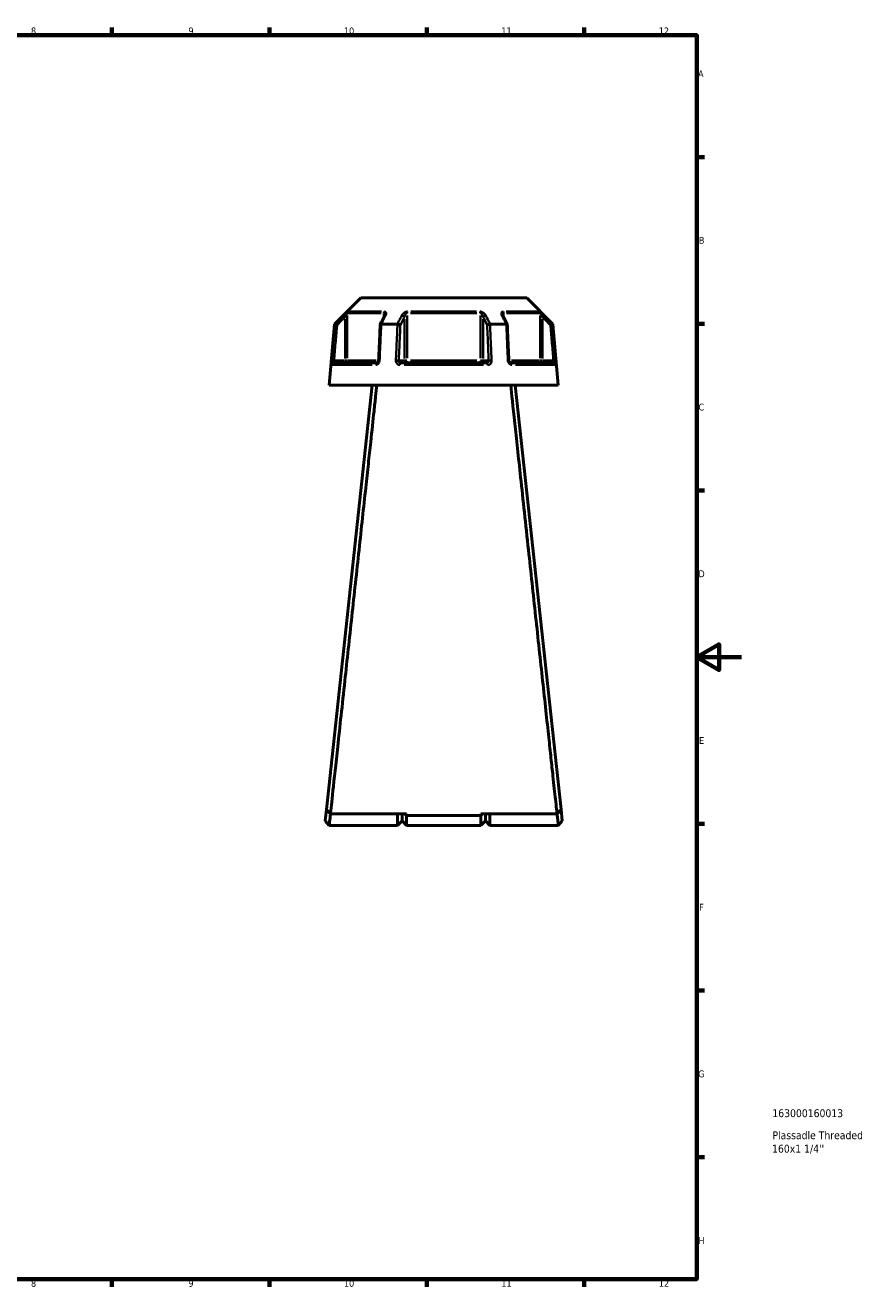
# Model space of a CAD drawing. Header units: millimetres. Extents: x 0 to 898, y 0 to 863.
# Tile 14 of 15: x 522 to 898, y 17 to 578. Entities that reach past the tile are written whole.
import ezdxf

# ---------------------------------------------------------------- set-up
doc = ezdxf.new("R2010")
doc.units = ezdxf.units.MM
for name, color, linetype, lineweight in [('Border (ANSI)', 7, 'Continuous', 70), ('Title (ISO)', 7, 'Continuous', 50), ('Visible (ANSI)', 7, 'Continuous', 50), ('Visible Narrow (ANSI)', 7, 'Continuous', 35)]:
    doc.layers.add(name, color=color, linetype=linetype, lineweight=lineweight)
doc.styles.add('Note Text (ANSI)', font='tahoma.ttf')
doc.styles.add('Note Text (ISO)', font='tahoma.ttf')

# ---------------------------------------------------------------- blocks, each defined once
blk = doc.blocks.new('Borders Default Border')
at = {"layer": 'Border (ANSI)'}
for p, q in [((560.67, 574), (560.67, 577.45)), ((630.75, 574), (630.75, 577.45)), ((700.83, 574), (700.83, 577.45)), ((770.92, 574), (770.92, 577.45)), ((821, 519.75), (824.45, 519.75)), ((821, 445.5), (824.45, 445.5)), ((821, 371.25), (824.45, 371.25)), ((821, 222.75), (824.45, 222.75)), ((821, 148.5), (824.45, 148.5)), ((821, 74.25), (824.45, 74.25)), ((560.67, 20), (560.67, 16.55)), ((630.75, 20), (630.75, 16.55)), ((700.83, 20), (700.83, 16.55)), ((770.92, 20), (770.92, 16.55))]:
    blk.add_line(p, q, dxfattribs=at)
at = {"layer": 'Border (ANSI)', "flags": 128}
for points in [[(20, 20), (20, 574), (821, 574), (821, 20), (20, 20)], [(841, 297), (821, 297), (831, 302.77), (831, 291.23), (821, 297)]]:
    blk.add_lwpolyline(points, dxfattribs=at)
at = {"layer": 'Border (ANSI)', "attachment_point": 7, "style": 'Note Text (ANSI)'}
for s, insert, char_height in [('8', (524.63, 574.33), 3.05), ('9', (594.7, 574.34), 3.05), ('10', (663.96, 574.34), 3.048), ('11', (734.04, 574.4), 3.048), ('12', (804.13, 574.4), 3.048), ('A', (821.63, 555.35), 3.05), ('B', (821.99, 481.1), 3.05), ('C', (821.8, 406.8), 3.05), ('D', (821.81, 332.6), 3.05), ('E', (822.05, 258.35), 3.05), ('F', (822.14, 184.1), 3.05), ('G', (821.66, 109.79), 3.05), ('H', (821.81, 35.6), 3.05), ('8', (524.63, 16.48), 3.05), ('9', (594.7, 16.49), 3.05), ('10', (663.96, 16.49), 3.048), ('11', (734.04, 16.55), 3.048), ('12', (804.13, 16.55), 3.048)]:
    blk.add_mtext(s, dxfattribs=dict(at, insert=insert, char_height=char_height))
blk = doc.blocks.new('Title Blocks ISO')
at = {"layer": 'Title (ISO)', "style": 'Note Text (ISO)'}
for tag, p in [('PART_NUMBER_001', (33.69, 72.11)), ('DESCRIPTION_001', (33.74, 62.29)), ('DESCRIPTION_002', (33.56, 56.3))]:
    blk.add_attdef(tag, p, '', height=3.5, dxfattribs=at)

msp = doc.modelspace()

# ---------------------------------------------------------------- linework, layer by layer
at = {"layer": 'Visible (ANSI)'}
for p, q in [((671.476, 457.058), (659.78, 445.363)), ((671.476, 457.058), (745.31, 457.058)), ((745.31, 457.058), (757.005, 445.363)), ((659.78, 445.363), (657.393, 418.073)), ((659.78, 445.363), (659.959, 445.363)), ((680.572, 445.363), (687.779, 445.363)), ((729.007, 445.363), (736.213, 445.363)), ((756.827, 445.363), (757.005, 445.363)), ((757.005, 445.363), (759.393, 418.073)), ((659.563, 428.073), (678.695, 428.073)), ((689.261, 428.073), (727.525, 428.073)), ((738.09, 428.073), (757.222, 428.073)), ((676.593, 418.073), (656.16, 229.152)), ((657.393, 418.073), (759.393, 418.073)), ((760.625, 229.152), (740.193, 418.073)), ((656.16, 229.152), (655.608, 224.048)), ((691.843, 227.137), (657.942, 227.137)), ((687.843, 222.058), (687.843, 227.137)), ((689.843, 227.137), (689.843, 224.058)), ((689.843, 224.058), (689.843, 227.137)), ((691.071, 227.137), (691.843, 226.398)), ((691.843, 227.137), (691.843, 226.398)), ((691.843, 226.398), (691.843, 222.058)), ((724.943, 226.398), (691.843, 226.398)), ((758.843, 227.137), (724.943, 227.137)), ((725.715, 227.137), (724.943, 226.398)), ((724.943, 226.398), (724.943, 227.137)), ((724.943, 222.058), (724.943, 226.398)), ((726.943, 224.058), (726.943, 227.137)), ((726.943, 227.137), (726.943, 224.058)), ((728.943, 227.137), (728.943, 222.058)), ((761.178, 224.048), (760.625, 229.152)), ((657.393, 222.058), (655.608, 224.047)), ((687.843, 222.058), (657.393, 222.058)), ((689.843, 224.058), (687.843, 222.058)), ((689.843, 224.058), (691.843, 222.058)), ((724.943, 222.058), (691.843, 222.058)), ((726.943, 224.058), (724.943, 222.058)), ((726.943, 224.058), (728.943, 222.058)), ((759.393, 222.058), (728.943, 222.058)), ((761.178, 224.047), (759.393, 222.058))]:
    msp.add_line(p, q, dxfattribs=at)
for centre, major_axis, ratio, start_param, end_param in [((6763.455, -11340.758), (200.99, -16638.193), 0.5089387, 3.9187628, 3.9190772), ((-5251.101, -11153.29), (198.906, 16373.593), 0.5089883, 5.5057328, 5.5060523)]:
    msp.add_ellipse(centre, major_axis=major_axis, ratio=ratio, start_param=start_param, end_param=end_param, dxfattribs=at)
for points in [[(659.959, 445.363), (659.959, 445.363), (659.96, 445.363), (659.961, 445.362)], [(680.552, 445.362), (680.559, 445.363), (680.566, 445.363), (680.572, 445.363)], [(687.779, 445.363), (687.786, 445.363), (687.794, 445.363), (687.802, 445.362)], [(728.984, 445.362), (728.991, 445.363), (728.999, 445.363), (729.007, 445.363)], [(736.213, 445.363), (736.22, 445.363), (736.227, 445.363), (736.234, 445.362)], [(756.825, 445.362), (756.825, 445.363), (756.826, 445.363), (756.827, 445.363)]]:
    msp.add_open_spline(points, degree=3, dxfattribs=at)
for points, knots in [([(660.921, 444.913), (660.92, 444.914), (660.919, 444.915), (660.798, 444.971), (660.68, 445.026), (660.459, 445.129), (660.357, 445.177), (660.181, 445.26), (660.107, 445.294), (660.003, 445.343), (659.971, 445.358), (659.961, 445.362)], [-0.15382512, -0.15382512, -0.15382512, -0.15382512, -0.1533498, -0.1533498, -0.11414243, -0.11414243, -0.07544702, -0.07544702, -0.03695585, -0.03695585, 0, 0, 0, 0]), ([(680.115, 445.139), (680.068, 444.071), (680.021, 443.003), (679.928, 440.867), (679.881, 439.799), (679.787, 437.662), (679.74, 436.594), (679.646, 434.458), (679.599, 433.39), (679.506, 431.254), (679.459, 430.185), (679.412, 429.117)], [0.6467617, 0.6467617, 0.6467617, 0.6467617, 0.9684346, 0.9684346, 1.2901075, 1.2901075, 1.6117804, 1.6117804, 1.9334534, 1.9334534, 2.2551263, 2.2551263, 2.2551263, 2.2551263]), ([(680.552, 445.362), (680.451, 445.358), (680.363, 445.343), (680.222, 445.294), (680.171, 445.26), (680.126, 445.194), (680.117, 445.168), (680.115, 445.139)], [-0.153708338, -0.153708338, -0.153708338, -0.153708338, -0.116666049, -0.116666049, -0.07808471, -0.07808471, -0.055255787, -0.055255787, -0.055255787, -0.055255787]), ([(682.146, 449.411), (682.146, 449.397), (682.145, 449.376), (682.138, 449.326), (682.133, 449.297), (682.118, 449.23), (682.107, 449.193), (682.081, 449.114), (682.066, 449.072), (682.029, 448.984), (682.008, 448.938), (681.984, 448.891)], [0.20265986, 0.20265986, 0.20265986, 0.20265986, 0.23121109, 0.23121109, 0.25976233, 0.25976233, 0.28831356, 0.28831356, 0.3168648, 0.3168648, 0.34541603, 0.34541603, 0.34541603, 0.34541603]), ([(689.074, 444.913), (689.073, 444.914), (689.072, 444.915), (689.012, 444.971), (688.933, 445.026), (688.744, 445.129), (688.636, 445.177), (688.402, 445.26), (688.278, 445.294), (688.032, 445.343), (687.913, 445.358), (687.802, 445.362)], [-0.15382512, -0.15382512, -0.15382512, -0.15382512, -0.15334997, -0.15334997, -0.1141425, -0.1141425, -0.07544733, -0.07544733, -0.03695593, -0.03695593, 0, 0, 0, 0]), ([(728.984, 445.362), (728.872, 445.358), (728.753, 445.343), (728.508, 445.294), (728.383, 445.26), (728.149, 445.177), (728.041, 445.129), (727.853, 445.026), (727.774, 444.971), (727.713, 444.915), (727.712, 444.914), (727.712, 444.913)], [-0.15370835, -0.15370835, -0.15370835, -0.15370835, -0.11666606, -0.11666606, -0.0780847, -0.0780847, -0.0392991, -0.0392991, 0, 0, 0.00047626, 0.00047626, 0.00047626, 0.00047626]), ([(734.801, 448.891), (734.777, 448.938), (734.756, 448.984), (734.72, 449.072), (734.704, 449.114), (734.678, 449.193), (734.668, 449.23), (734.652, 449.297), (734.647, 449.326), (734.641, 449.376), (734.64, 449.397), (734.64, 449.411)], [0, 0, 0, 0, 0.02855139, 0.02855139, 0.05710278, 0.05710278, 0.08565416, 0.08565416, 0.11420555, 0.11420555, 0.14275694, 0.14275694, 0.14275694, 0.14275694]), ([(736.67, 445.139), (736.669, 445.168), (736.66, 445.194), (736.614, 445.26), (736.563, 445.294), (736.422, 445.343), (736.335, 445.358), (736.234, 445.362)], [-0.098223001, -0.098223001, -0.098223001, -0.098223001, -0.075447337, -0.075447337, -0.03695593, -0.03695593, 0, 0, 0, 0]), ([(737.373, 429.117), (737.327, 430.185), (737.28, 431.254), (737.186, 433.39), (737.139, 434.458), (737.045, 436.594), (736.998, 437.662), (736.905, 439.799), (736.858, 440.867), (736.764, 443.003), (736.717, 444.071), (736.67, 445.139)], [1.2046153, 1.2046153, 1.2046153, 1.2046153, 1.5262883, 1.5262883, 1.8479612, 1.8479612, 2.1696341, 2.1696341, 2.491307, 2.491307, 2.8129799, 2.8129799, 2.8129799, 2.8129799]), ([(755.864, 444.913), (755.865, 444.914), (755.867, 444.915), (755.987, 444.971), (756.105, 445.026), (756.326, 445.129), (756.428, 445.177), (756.605, 445.26), (756.678, 445.294), (756.783, 445.343), (756.814, 445.358), (756.825, 445.362)], [-0.00047642, -0.00047642, -0.00047642, -0.00047642, 0, 0, 0.039299, 0.039299, 0.07808484, 0.07808484, 0.11666597, 0.11666597, 0.15370819, 0.15370819, 0.15370819, 0.15370819]), ([(679.412, 429.117), (679.408, 429.018), (679.393, 428.918), (679.344, 428.727), (679.31, 428.636), (679.228, 428.471), (679.181, 428.398), (679.079, 428.273), (679.026, 428.222), (678.919, 428.142), (678.866, 428.114), (678.772, 428.08), (678.731, 428.073), (678.695, 428.073)], [0, 0, 0, 0, 0.05067005, 0.05067005, 0.10084685, 0.10084685, 0.1507669, 0.1507669, 0.20138762, 0.20138762, 0.25586434, 0.25586434, 0.31481094, 0.31481094, 0.31481094, 0.31481094]), ([(738.09, 428.073), (738.052, 428.073), (738.008, 428.08), (737.901, 428.123), (737.838, 428.159), (737.718, 428.261), (737.662, 428.322), (737.562, 428.463), (737.518, 428.543), (737.445, 428.717), (737.417, 428.811), (737.385, 428.977), (737.377, 429.047), (737.373, 429.117)], [0, 0, 0, 0, 0.06296271, 0.06296271, 0.12592542, 0.12592542, 0.17893056, 0.17893056, 0.22915943, 0.22915943, 0.27910739, 0.27910739, 0.31481354, 0.31481354, 0.31481354, 0.31481354]), ([(657.942, 227.137), (658.124, 228.818), (658.509, 232.37), (659.626, 242.671), (660.347, 249.326), (662.123, 265.728), (663.201, 275.68), (665.355, 295.58), (666.406, 305.293), (667.473, 315.152), (668.006, 320.082), (668.543, 325.048), (669.613, 334.941), (670.146, 339.867), (671.194, 349.567), (671.71, 354.34), (672.714, 363.627), (673.201, 368.14), (674.067, 376.151), (674.45, 379.701), (675.183, 386.478), (675.531, 389.706), (676.418, 397.916), (676.917, 402.541), (677.61, 408.961), (677.848, 411.162), (678.265, 415.028), (678.445, 416.692), (678.594, 418.073)], [0.1524923, 0.1524923, 0.1524923, 0.1524923, 0.4911324, 0.4911324, 0.8203069, 0.8203069, 1.1762235, 1.1762235, 1.477943, 1.477943, 1.477943, 1.6288028, 1.6288028, 1.7796625, 1.7796625, 1.9305223, 1.9305223, 2.0813821, 2.0813821, 2.2096129, 2.2096129, 2.3378437, 2.3378437, 2.555836, 2.555836, 2.6902761, 2.6902761, 2.8247161, 2.8247161, 2.8247161, 2.8247161]), ([(738.192, 418.073), (738.592, 414.361), (739.216, 408.582), (740.755, 394.329), (741.637, 386.156), (743.691, 367.146), (744.88, 356.146), (747.164, 335.017), (748.246, 325.012), (749.313, 315.152), (749.846, 310.222), (750.375, 305.329), (751.415, 295.725), (751.924, 291.015), (752.913, 281.885), (753.391, 277.465), (754.306, 269.016), (754.742, 264.986), (755.502, 257.975), (755.832, 254.927), (756.449, 249.229), (756.736, 246.578), (757.448, 240.015), (757.826, 236.519), (758.312, 232.035), (758.468, 230.599), (758.698, 228.472), (758.782, 227.7), (758.843, 227.137)], [-2.8247161, -2.8247161, -2.8247161, -2.8247161, -2.4633359, -2.4633359, -2.1351717, -2.1351717, -1.7796625, -1.7796625, -1.477943, -1.477943, -1.477943, -1.3270832, -1.3270832, -1.1762235, -1.1762235, -1.0253637, -1.0253637, -0.874504, -0.874504, -0.7462732, -0.7462732, -0.6180424, -0.6180424, -0.40005, -0.40005, -0.2659519, -0.2659519, -0.1524923, -0.1524923, -0.1524923, -0.1524923]), ([(657.942, 227.137), (657.645, 227.472), (657.348, 227.808), (656.754, 228.48), (656.457, 228.816), (656.16, 229.152)], [-0.2690572, -0.2690572, -0.2690572, -0.2690572, -0.13453672, -0.13453672, 0, 0, 0, 0]), ([(657.393, 222.059), (657.393, 222.06), (657.415, 222.259), (657.52, 223.218), (657.627, 224.189), (657.823, 225.977), (657.885, 226.538), (657.95, 227.137)], [-3.1415927, -3.1415927, -3.1415927, -3.1415927, -2.8089157, -2.8089157, -2.327196, -2.327196, -2.1338274, -2.1338274, -2.1338274, -2.1338274]), ([(758.835, 227.137), (758.901, 226.538), (758.962, 225.977), (759.158, 224.189), (759.265, 223.218), (759.371, 222.259), (759.392, 222.06), (759.393, 222.059)], [2.1338274, 2.1338274, 2.1338274, 2.1338274, 2.327196, 2.327196, 2.8089157, 2.8089157, 3.1415927, 3.1415927, 3.1415927, 3.1415927]), ([(760.625, 229.152), (760.328, 228.816), (760.031, 228.48), (759.437, 227.808), (759.14, 227.472), (758.843, 227.137)], [-0.26905707, -0.26905707, -0.26905707, -0.26905707, -0.13452021, -0.13452021, 0, 0, 0, 0])]:
    msp.add_open_spline(points, degree=3, knots=knots, dxfattribs=at)
at = {"layer": 'Visible Narrow (ANSI)'}
for p, q in [((680.461, 450.211), (665.716, 450.211)), ((666.005, 450.918), (680.65, 450.918)), ((681.76, 450.123), (681.76, 448.533)), ((723.137, 450.211), (693.648, 450.211)), ((693.748, 450.918), (723.038, 450.918)), ((735.025, 448.533), (735.025, 450.123)), ((736.135, 450.918), (750.781, 450.918)), ((751.069, 450.211), (736.324, 450.211)), ((663.766, 449.143), (664.411, 448.495)), ((664.464, 447.473), (664.464, 430.042)), ((665.455, 430.13), (665.455, 449.154)), ((690.845, 447.473), (690.845, 430.042)), ((692.087, 430.13), (692.087, 449.154)), ((724.698, 449.154), (724.698, 430.13)), ((725.94, 430.042), (725.94, 447.473)), ((751.331, 449.154), (751.331, 430.13)), ((752.321, 430.042), (752.321, 447.473)), ((752.374, 448.495), (753.02, 449.143)), ((659.457, 429.08), (658.547, 429.16)), ((676.52, 427.161), (658.863, 427.161)), ((664.217, 429.073), (659.777, 429.073)), ((664.464, 428.995), (664.464, 428.077)), ((665.442, 429.073), (664.536, 429.073)), ((665.69, 429.073), (678.298, 429.073)), ((690.722, 429.073), (688.502, 429.073)), ((726.05, 427.161), (690.736, 427.161)), ((692.02, 429.073), (690.883, 429.073)), ((693.648, 429.073), (723.137, 429.073)), ((725.902, 429.073), (724.765, 429.073)), ((728.284, 429.073), (726.064, 429.073)), ((738.487, 429.073), (751.096, 429.073)), ((757.922, 427.161), (740.265, 427.161)), ((752.25, 429.073), (751.343, 429.073)), ((752.321, 428.077), (752.321, 428.995)), ((757.008, 429.073), (752.568, 429.073)), ((758.239, 429.16), (757.329, 429.08))]:
    msp.add_line(p, q, dxfattribs=at)
for centre, major_axis, ratio, start_param, end_param in [((666.445, 450.211), (0, -1), 0.9904959, 3.9662607, 4.6731191), ((682.374, 450.211), (0, 1), 0.6143631, 0.8246681, 1.5315264), ((692.463, 450.211), (0, -1), 0.3761328, 3.9662607, 4.6731191), ((724.322, 450.211), (0, 1), 0.3761328, 4.7516589, 5.4585172), ((734.411, 450.211), (0, -1), 0.6143631, 1.6100662, 2.3169246), ((750.34, 450.211), (0, 1), 0.9904959, 4.7516589, 5.4585172), ((682.878, 448.442), (-0.894, 0.449), 0.6136988, 5.5048942, 6.2422226), ((689.979, 448.442), (-0.894, 0.449), 0.6136988, 3.9026286, 5.2571626), ((726.806, 448.442), (-0.894, -0.449), 0.6136988, 4.1676154, 5.5221494), ((733.908, 448.442), (0.894, 0.449), 0.6136988, 0.0409627, 0.7782911), ((659.563, 427.073), (0, 1), 0.992287, 0.0741765, 1.4093534), ((664.464, 429.073), (0, -1), 0.9904959, 0.0785398, 1.4922565), ((678.695, 427.073), (0, 1), 0.6034974, 0.0741765, 1.4093534), ((680.411, 429.073), (-0.999, 0.044), 0.0757423, 5.369153, 6.2350783), ((687.512, 429.073), (0.999, -0.044), 0.0757423, 0.5996329, 1.9382948), ((689.261, 427.073), (0, 1), 0.3887896, 0.0741765, 1.4093534), ((691.711, 429.073), (0, -1), 0.8660254, 4.7909288, 6.2046455), ((691.711, 429.073), (0, -1), 0.3761328, 0.0785398, 1.4922565), ((725.074, 429.073), (0, -1), 0.3761328, 4.7909288, 6.2046455), ((725.074, 429.073), (0, -1), 0.8660254, 0.0785398, 1.4922565), ((727.525, 427.073), (0, 1), 0.3887896, 4.8738319, 6.2090088), ((729.273, 429.073), (0.999, 0.044), 0.0757423, 1.2032978, 2.5419597), ((736.374, 429.073), (0.999, 0.044), 0.0757423, 0.048107, 0.9140323), ((738.09, 427.073), (0, 1), 0.6034974, 4.8738319, 6.2090088), ((752.321, 429.073), (0, -1), 0.9904959, 4.7909288, 6.2046455), ((757.222, 427.073), (0, 1), 0.992287, 4.8738319, 6.2090088)]:
    msp.add_ellipse(centre, major_axis=major_axis, ratio=ratio, start_param=start_param, end_param=end_param, dxfattribs=at)
for points, knots in [([(665.745, 450.918), (665.713, 450.918), (665.639, 450.875), (665.308, 450.625), (664.952, 450.301), (664.318, 449.699), (664.037, 449.425), (663.76, 449.149)], [-0.34541645, -0.34541645, -0.34541645, -0.34541645, -0.27620858, -0.27620858, -0.11734182, -0.11734182, 0, 0, 0, 0]), ([(664.464, 448.442), (664.603, 448.718), (664.743, 448.992), (665.06, 449.594), (665.238, 449.918), (665.402, 450.168), (665.439, 450.211), (665.455, 450.211)], [0, 0, 0, 0, 0.11734182, 0.11734182, 0.27620858, 0.27620858, 0.34541645, 0.34541645, 0.34541645, 0.34541645]), ([(681.76, 450.211), (681.794, 450.211), (681.826, 450.205), (681.904, 450.175), (681.947, 450.143), (682.031, 450.039), (682.067, 449.959), (682.117, 449.782), (682.132, 449.686), (682.144, 449.528), (682.146, 449.47), (682.146, 449.411)], [0, 0, 0, 0, 0.02585168, 0.02585168, 0.06721438, 0.06721438, 0.12288915, 0.12288915, 0.17445287, 0.17445287, 0.20265986, 0.20265986, 0.20265986, 0.20265986]), ([(682.469, 449.149), (682.58, 449.37), (682.659, 449.59), (682.734, 449.972), (682.742, 450.139), (682.701, 450.393), (682.67, 450.489), (682.567, 450.666), (682.492, 450.746), (682.32, 450.85), (682.234, 450.883), (682.075, 450.912), (682.009, 450.918), (681.94, 450.918)], [-0.34541603, -0.34541603, -0.34541603, -0.34541603, -0.25141662, -0.25141662, -0.17445287, -0.17445287, -0.12288915, -0.12288915, -0.06721438, -0.06721438, -0.02585168, -0.02585168, 0, 0, 0, 0]), ([(692.197, 450.918), (691.995, 450.918), (691.781, 450.881), (691.049, 450.646), (690.595, 450.312), (690.013, 449.699), (689.823, 449.425), (689.684, 449.149)], [-0.34541684, -0.34541684, -0.34541684, -0.34541684, -0.28109054, -0.28109054, -0.11734182, -0.11734182, 0, 0, 0, 0]), ([(690.845, 448.442), (690.914, 448.718), (691.009, 448.992), (691.297, 449.605), (691.522, 449.939), (691.882, 450.174), (691.988, 450.211), (692.087, 450.211)], [0, 0, 0, 0, 0.11734182, 0.11734182, 0.28109054, 0.28109054, 0.34541684, 0.34541684, 0.34541684, 0.34541684]), ([(727.101, 449.149), (726.99, 449.37), (726.845, 449.59), (726.522, 449.973), (726.354, 450.139), (726.035, 450.393), (725.896, 450.489), (725.588, 450.666), (725.417, 450.746), (725.106, 450.85), (724.971, 450.883), (724.752, 450.912), (724.669, 450.918), (724.588, 450.918)], [-0.345416, -0.345416, -0.345416, -0.345416, -0.25131567, -0.25131567, -0.17440412, -0.17440412, -0.12292214, -0.12292214, -0.06721438, -0.06721438, -0.02585168, -0.02585168, 0, 0, 0, 0]), ([(724.698, 450.211), (724.738, 450.211), (724.779, 450.205), (724.886, 450.175), (724.953, 450.143), (725.106, 450.039), (725.191, 449.959), (725.343, 449.782), (725.411, 449.686), (725.569, 449.432), (725.652, 449.266), (725.813, 448.883), (725.885, 448.663), (725.94, 448.442)], [0, 0, 0, 0, 0.02585168, 0.02585168, 0.06721438, 0.06721438, 0.12292214, 0.12292214, 0.17440412, 0.17440412, 0.25131567, 0.25131567, 0.345416, 0.345416, 0.345416, 0.345416]), ([(734.845, 450.918), (734.678, 450.918), (734.532, 450.883), (734.113, 450.653), (734.024, 450.316), (734.088, 449.699), (734.178, 449.425), (734.317, 449.149)], [-0.34541683, -0.34541683, -0.34541683, -0.34541683, -0.28278882, -0.28278882, -0.11734182, -0.11734182, 0, 0, 0, 0]), ([(734.64, 449.412), (734.64, 449.708), (734.689, 449.972), (734.871, 450.176), (734.943, 450.211), (735.025, 450.211)], [0.14275694, 0.14275694, 0.14275694, 0.14275694, 0.28278882, 0.28278882, 0.34541683, 0.34541683, 0.34541683, 0.34541683]), ([(753.025, 449.149), (752.802, 449.371), (752.576, 449.592), (752.177, 449.976), (752.002, 450.141), (751.726, 450.394), (751.62, 450.489), (751.415, 450.666), (751.318, 450.746), (751.179, 450.85), (751.129, 450.883), (751.07, 450.912), (751.053, 450.918), (751.041, 450.918)], [-0.34541583, -0.34541583, -0.34541583, -0.34541583, -0.25081718, -0.25081718, -0.17415567, -0.17415567, -0.12305037, -0.12305037, -0.06721438, -0.06721438, -0.02585168, -0.02585168, 0, 0, 0, 0]), ([(751.331, 450.211), (751.337, 450.211), (751.345, 450.205), (751.375, 450.175), (751.399, 450.143), (751.468, 450.039), (751.517, 449.959), (751.619, 449.782), (751.672, 449.687), (751.81, 449.434), (751.897, 449.269), (752.097, 448.885), (752.209, 448.664), (752.321, 448.442)], [0, 0, 0, 0, 0.02585168, 0.02585168, 0.06721438, 0.06721438, 0.12305037, 0.12305037, 0.17415567, 0.17415567, 0.25081718, 0.25081718, 0.34541583, 0.34541583, 0.34541583, 0.34541583]), ([(659.961, 445.362), (659.927, 444.977), (659.893, 444.591), (659.642, 441.732), (659.425, 439.259), (659.207, 436.785), (658.984, 434.244), (658.761, 431.702), (658.538, 429.161)], [-2.8310344, -2.8310344, -2.8310344, -2.8310344, -2.7148769, -2.7148769, -1.9700122, -1.9700122, -1.9700122, -1.2046153, -1.2046153, -1.2046153, -1.2046153]), ([(659.531, 429.073), (659.754, 431.615), (659.977, 434.157), (660.2, 436.698), (660.417, 439.171), (660.634, 441.645), (660.875, 444.383), (660.898, 444.648), (660.921, 444.913)], [1.2046153, 1.2046153, 1.2046153, 1.2046153, 1.9700122, 1.9700122, 1.9700122, 2.7148769, 2.7148769, 2.7946855, 2.7946855, 2.7946855, 2.7946855]), ([(663.76, 449.149), (663.402, 448.792), (663.043, 448.435), (662.685, 448.079), (661.776, 447.173), (660.867, 446.268), (659.959, 445.363)], [-0.97913562, -0.97913562, -0.97913562, -0.97913562, -0.82743944, -0.82743944, -0.82743944, -0.44264801, -0.44264801, -0.44264801, -0.44264801]), ([(660.921, 444.913), (661.744, 445.733), (662.567, 446.552), (663.389, 447.371), (663.748, 447.728), (664.106, 448.085), (664.464, 448.442)], [0.47911248, 0.47911248, 0.47911248, 0.47911248, 0.82743944, 0.82743944, 0.82743944, 0.97913562, 0.97913562, 0.97913562, 0.97913562]), ([(679.842, 429.161), (679.954, 431.702), (680.065, 434.244), (680.176, 436.785), (680.284, 439.259), (680.393, 441.732), (680.518, 444.591), (680.535, 444.977), (680.552, 445.362)], [-2.2551263, -2.2551263, -2.2551263, -2.2551263, -1.4897292, -1.4897292, -1.4897292, -0.7448646, -0.7448646, -0.6287072, -0.6287072, -0.6287072, -0.6287072]), ([(680.572, 445.363), (681.026, 446.268), (681.479, 447.173), (681.933, 448.078), (682.111, 448.435), (682.29, 448.792), (682.469, 449.149)], [-1.9002789, -1.9002789, -1.9002789, -1.9002789, -1.51551035, -1.51551035, -1.51551035, -1.3637913, -1.3637913, -1.3637913, -1.3637913]), ([(687.802, 445.362), (687.785, 444.977), (687.768, 444.591), (687.642, 441.732), (687.533, 439.259), (687.424, 436.785), (687.312, 434.244), (687.2, 431.702), (687.088, 429.161)], [-2.8310344, -2.8310344, -2.8310344, -2.8310344, -2.714877, -2.714877, -1.9700124, -1.9700124, -1.9700124, -1.2046153, -1.2046153, -1.2046153, -1.2046153]), ([(689.684, 449.149), (689.504, 448.792), (689.325, 448.435), (689.145, 448.079), (688.69, 447.173), (688.234, 446.268), (687.779, 445.363)], [-3.01506872, -3.01506872, -3.01506872, -3.01506872, -2.86337172, -2.86337172, -2.86337172, -2.47858111, -2.47858111, -2.47858111, -2.47858111]), ([(688.378, 429.073), (688.49, 431.615), (688.601, 434.157), (688.713, 436.698), (688.822, 439.171), (688.93, 441.645), (689.05, 444.383), (689.062, 444.648), (689.074, 444.913)], [1.2046153, 1.2046153, 1.2046153, 1.2046153, 1.9700124, 1.9700124, 1.9700124, 2.714877, 2.714877, 2.7946855, 2.7946855, 2.7946855, 2.7946855]), ([(689.074, 444.913), (689.485, 445.733), (689.896, 446.552), (690.308, 447.371), (690.487, 447.728), (690.666, 448.085), (690.845, 448.442)], [2.51504558, 2.51504558, 2.51504558, 2.51504558, 2.86337172, 2.86337172, 2.86337172, 3.01506872, 3.01506872, 3.01506872, 3.01506872]), ([(725.94, 448.442), (726.119, 448.085), (726.299, 447.728), (726.478, 447.371), (726.889, 446.552), (727.3, 445.733), (727.712, 444.913)], [1.3637913, 1.3637913, 1.3637913, 1.3637913, 1.51548829, 1.51548829, 1.51548829, 1.86381443, 1.86381443, 1.86381443, 1.86381443]), ([(729.007, 445.363), (728.551, 446.268), (728.096, 447.173), (727.64, 448.079), (727.461, 448.435), (727.281, 448.792), (727.101, 449.149)], [-1.9002789, -1.9002789, -1.9002789, -1.9002789, -1.51548829, -1.51548829, -1.51548829, -1.3637913, -1.3637913, -1.3637913, -1.3637913]), ([(727.712, 444.913), (727.723, 444.648), (727.735, 444.383), (727.855, 441.645), (727.964, 439.171), (728.072, 436.698), (728.184, 434.157), (728.295, 431.615), (728.407, 429.073)], [0.6650561, 0.6650561, 0.6650561, 0.6650561, 0.7448646, 0.7448646, 1.4897292, 1.4897292, 1.4897292, 2.2551263, 2.2551263, 2.2551263, 2.2551263]), ([(729.697, 429.161), (729.585, 431.702), (729.473, 434.244), (729.361, 436.785), (729.253, 439.259), (729.144, 441.732), (729.018, 444.591), (729.001, 444.977), (728.984, 445.362)], [-2.2551263, -2.2551263, -2.2551263, -2.2551263, -1.4897292, -1.4897292, -1.4897292, -0.7448646, -0.7448646, -0.6287072, -0.6287072, -0.6287072, -0.6287072]), ([(734.317, 449.149), (734.495, 448.792), (734.674, 448.436), (734.853, 448.079), (735.306, 447.174), (735.759, 446.268), (736.213, 445.363)], [-3.02636058, -3.02636058, -3.02636058, -3.02636058, -2.87471403, -2.87471403, -2.87471403, -2.48987298, -2.48987298, -2.48987298, -2.48987298]), ([(736.234, 445.362), (736.251, 444.977), (736.267, 444.591), (736.393, 441.732), (736.501, 439.259), (736.609, 436.785), (736.72, 434.244), (736.832, 431.702), (736.943, 429.161)], [-2.8310344, -2.8310344, -2.8310344, -2.8310344, -2.7148769, -2.7148769, -1.9700122, -1.9700122, -1.9700122, -1.2046153, -1.2046153, -1.2046153, -1.2046153]), ([(752.321, 448.442), (752.679, 448.085), (753.037, 447.729), (753.396, 447.372), (754.218, 446.552), (755.041, 445.733), (755.864, 444.913)], [1.3637913, 1.3637913, 1.3637913, 1.3637913, 1.51541497, 1.51541497, 1.51541497, 1.86381443, 1.86381443, 1.86381443, 1.86381443]), ([(756.827, 445.363), (755.918, 446.268), (755.009, 447.174), (754.1, 448.079), (753.742, 448.436), (753.383, 448.792), (753.025, 449.149)], [-1.9002789, -1.9002789, -1.9002789, -1.9002789, -1.51541497, -1.51541497, -1.51541497, -1.3637913, -1.3637913, -1.3637913, -1.3637913]), ([(755.864, 444.913), (755.887, 444.648), (755.91, 444.383), (756.151, 441.645), (756.368, 439.171), (756.585, 436.698), (756.808, 434.157), (757.032, 431.615), (757.255, 429.073)], [0.6650561, 0.6650561, 0.6650561, 0.6650561, 0.7448647, 0.7448647, 1.4897294, 1.4897294, 1.4897294, 2.2551263, 2.2551263, 2.2551263, 2.2551263]), ([(758.247, 429.161), (758.024, 431.702), (757.801, 434.244), (757.578, 436.785), (757.361, 439.259), (757.143, 441.732), (756.892, 444.591), (756.859, 444.977), (756.825, 445.362)], [-2.2551263, -2.2551263, -2.2551263, -2.2551263, -1.4897294, -1.4897294, -1.4897294, -0.7448647, -0.7448647, -0.6287072, -0.6287072, -0.6287072, -0.6287072]), ([(658.538, 429.161), (658.497, 428.69), (658.469, 428.219), (658.465, 427.59), (658.478, 427.384), (658.524, 427.197), (658.547, 427.161), (658.575, 427.161)], [-0.31481287, -0.31481287, -0.31481287, -0.31481287, -0.1729885, -0.1729885, -0.06653404, -0.06653404, 0, 0, 0, 0]), ([(659.563, 428.073), (659.536, 428.073), (659.513, 428.092), (659.469, 428.185), (659.457, 428.288), (659.462, 428.603), (659.489, 428.838), (659.531, 429.073)], [0, 0, 0, 0, 0.06653404, 0.06653404, 0.1729885, 0.1729885, 0.31481287, 0.31481287, 0.31481287, 0.31481287]), ([(678.094, 427.161), (678.442, 427.161), (678.8, 427.3), (679.289, 427.72), (679.455, 427.932), (679.676, 428.356), (679.748, 428.558), (679.82, 428.896), (679.837, 429.028), (679.842, 429.161)], [-0.31481094, -0.31481094, -0.31481094, -0.31481094, -0.18655676, -0.18655676, -0.10364264, -0.10364264, -0.03986256, -0.03986256, 0, 0, 0, 0]), ([(687.088, 429.161), (687.075, 428.872), (687.122, 428.582), (687.341, 428.014), (687.535, 427.744), (687.97, 427.392), (688.19, 427.281), (688.569, 427.18), (688.721, 427.161), (688.873, 427.161)], [-0.31481397, -0.31481397, -0.31481397, -0.31481397, -0.2278058, -0.2278058, -0.12655878, -0.12655878, -0.04867645, -0.04867645, 0, 0, 0, 0]), ([(689.261, 428.073), (689.181, 428.073), (689.102, 428.083), (688.907, 428.134), (688.795, 428.189), (688.578, 428.365), (688.484, 428.5), (688.383, 428.784), (688.366, 428.929), (688.378, 429.073)], [0, 0, 0, 0, 0.04867645, 0.04867645, 0.12655878, 0.12655878, 0.2278058, 0.2278058, 0.31481397, 0.31481397, 0.31481397, 0.31481397]), ([(728.407, 429.073), (728.413, 429.007), (728.412, 428.941), (728.395, 428.772), (728.368, 428.672), (728.271, 428.459), (728.191, 428.354), (727.937, 428.144), (727.735, 428.073), (727.525, 428.073)], [0, 0, 0, 0, 0.03982627, 0.03982627, 0.1035483, 0.1035483, 0.18638694, 0.18638694, 0.31481104, 0.31481104, 0.31481104, 0.31481104]), ([(727.912, 427.161), (728.314, 427.161), (728.709, 427.301), (729.218, 427.721), (729.382, 427.933), (729.588, 428.357), (729.649, 428.558), (729.697, 428.896), (729.703, 429.028), (729.697, 429.161)], [-0.31481104, -0.31481104, -0.31481104, -0.31481104, -0.18638694, -0.18638694, -0.1035483, -0.1035483, -0.03982627, -0.03982627, 0, 0, 0, 0]), ([(736.943, 429.161), (736.948, 429.054), (736.959, 428.948), (737.052, 428.431), (737.237, 428.039), (737.699, 427.516), (737.942, 427.345), (738.361, 427.191), (738.527, 427.161), (738.691, 427.161)], [-0.31481354, -0.31481354, -0.31481354, -0.31481354, -0.28284699, -0.28284699, -0.15713721, -0.15713721, -0.06043739, -0.06043739, 0, 0, 0, 0]), ([(757.255, 429.073), (757.266, 429.008), (757.277, 428.942), (757.301, 428.774), (757.312, 428.674), (757.328, 428.463), (757.329, 428.357), (757.312, 428.168), (757.287, 428.1), (757.24, 428.076), (757.231, 428.073), (757.222, 428.073)], [0, 0, 0, 0, 0.03957477, 0.03957477, 0.1028944, 0.1028944, 0.18520991, 0.18520991, 0.29222008, 0.29222008, 0.31481112, 0.31481112, 0.31481112, 0.31481112]), ([(758.21, 427.161), (758.22, 427.161), (758.229, 427.165), (758.277, 427.213), (758.303, 427.349), (758.321, 427.729), (758.32, 427.939), (758.304, 428.362), (758.293, 428.562), (758.269, 428.898), (758.259, 429.029), (758.247, 429.161)], [-0.31481112, -0.31481112, -0.31481112, -0.31481112, -0.29222008, -0.29222008, -0.18520991, -0.18520991, -0.1028944, -0.1028944, -0.03957477, -0.03957477, 0, 0, 0, 0])]:
    msp.add_open_spline(points, degree=3, knots=knots, dxfattribs=at)

# ---------------------------------------------------------------- block references
msp.add_blockref('Borders Default Border', (0, 0))
msp.add_blockref('Title Blocks ISO', (821, 20)).add_auto_attribs({'PART_NUMBER_001': '163000160013', 'DESCRIPTION_001': 'Plassadle Threaded', 'DESCRIPTION_002': "160x1 1/4''"})

doc.saveas('drawing.dxf')
